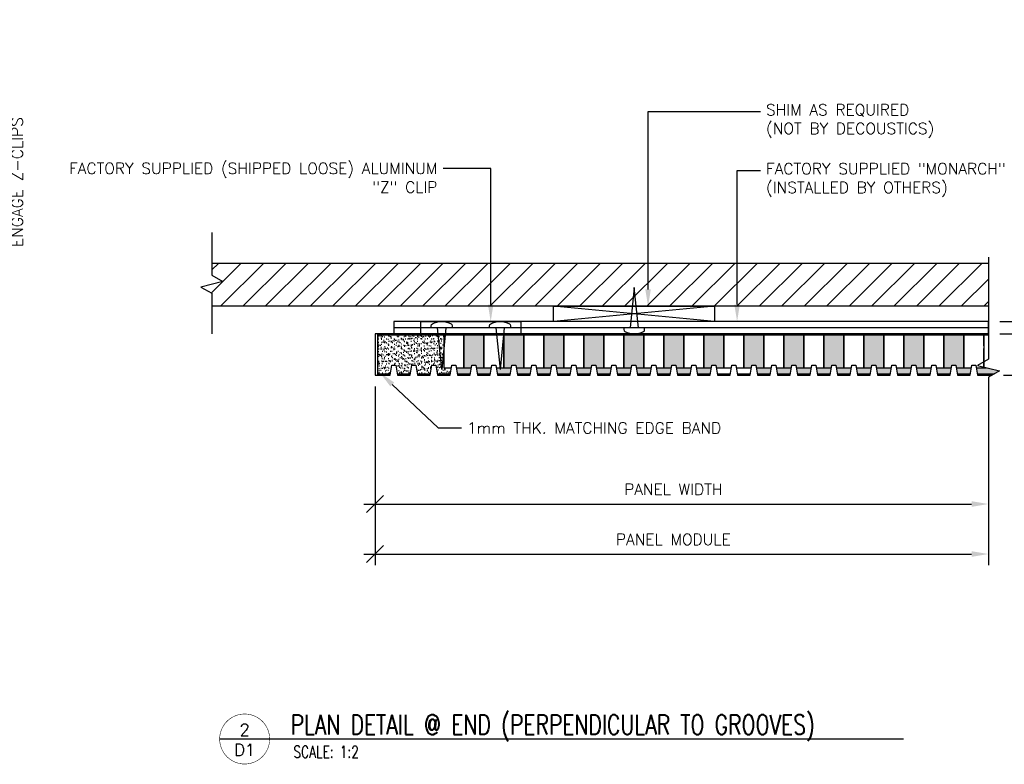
# Model space of a CAD drawing. Header units: millimetres. Extents: x 0 to 4899, y -1170 to 2102.
# Tile 9 of 15: x 547 to 941, y 677 to 974. Entities that reach past the tile are written whole.
import ezdxf
from ezdxf import colors
from ezdxf.entities.mleader import LeaderData, LeaderLine
from ezdxf.enums import TextEntityAlignment as Align
from ezdxf.math import Vec2, Vec3

# ---------------------------------------------------------------- set-up
doc = ezdxf.new("R2010")
doc.units = ezdxf.units.MM
doc.header["$LTSCALE"] = 15
doc.header["$MEASUREMENT"] = 0
doc.set_wipeout_variables(frame=1)
for name, color, linetype in [('1-ARCH', 1, 'Continuous'), ('1-DIM', 4, 'Continuous'), ('1-MOUNT', 155, 'Continuous'), ('1-PANEL', 6, 'Continuous'), ('1-TEXT', 2, 'Continuous'), ('1-TITLE', 4, 'Continuous')]:
    doc.layers.add(name, color=color, linetype=linetype)
doc.styles.add('TEXT', font='romans.shx')
doc.dimstyles.new('WDIM 1-2', dxfattribs={"dimscale": 2.25, "dimtxt": 2, "dimasz": 3, "dimexe": 2, "dimexo": 2, "dimgap": 1.6, "dimtad": 1, "dimdec": 1, "dimzin": 3, "dimdsep": 46, "dimtxsty": 'TEXT', "dimblk": 'OBLIQUE', "dimcen": 2, "dimdle": 2, "dimclrd": 256, "dimclre": 4, "dimclrt": 2, "dimazin": 0, "dimtfac": 1, "dimtdec": 1, "dimtmove": 0, "dimatfit": 3, "dimfxl": 0, "dimfrac": 2, "dimtolj": 1, "dimtzin": 0, "dimlwd": -1, "dimlwe": -1, "dimarcsym": 0})
pattern_1 = [(37.5, (-1798.9974, 991.3166), (-0.0629934, 1.9268238), [0, -1.52, 0, -1.7, 0, -1.625]), (7.5, (-1798.9974, 991.3166), (1.7697767, 2.822146), [0, -0.82, 0, -1.37, 0, -0.525]), (327.5, (-1800.2274, 991.3166), (3.1141419, 0.0056591), [0, -0.5, 0, -1.8, 0, -2.35]), (317.5, (-1800.2274, 991.3166), (3.0061266, 0.8776756), [0, -0.25, 0, -1.18, 0, -1.35])]

# ---------------------------------------------------------------- blocks, each defined once
blk = doc.blocks.new('_OBLIQUE')
at = {"color": 0, "linetype": 'ByBlock'}
blk.add_line((-0.5, -0.5), (0.5, 0.5), dxfattribs=at)
blk = doc.blocks.new('*D82')
at = {"layer": '1-DIM', "color": 4, "transparency": 16777216}
for p, q in [((689.44, 827.73), (689.44, 776.23)), ((934.82, 816.53), (934.82, 776.23))]:
    blk.add_line(p, q, dxfattribs=at)
at = {"layer": '1-DIM', "transparency": 16777216}
blk.add_line((684.94, 780.73), (928.07, 780.73), dxfattribs=at)
blk.add_solid([(928.07, 781.85), (928.07, 779.6), (934.82, 780.73)], dxfattribs=at)
at = {"layer": 'DEFPOINTS', "color": 0, "transparency": 16777216}
for p in [(689.44, 832.23), (934.82, 821.03), (934.82, 780.73)]:
    blk.add_point(p, dxfattribs=at)
at = {"layer": '1-DIM', "transparency": 16777216, "xscale": 6.75, "yscale": 6.75, "zscale": 6.75, "rotation": 180}
blk.add_blockref('_OBLIQUE', (689.44, 780.73), dxfattribs=at)
at = {"layer": '1-DIM', "color": 2, "transparency": 16777216, "insert": (808.75, 786.58), "char_height": 4.5, "attachment_point": 5, "style": 'TEXT', "bg_fill": 3, "box_fill_scale": 1.25, "bg_fill_color": 256, "bg_fill_true_color": 13158600, "bg_fill_transparency": 0}
blk.add_mtext('\\A1;PANEL WIDTH', dxfattribs=at)
blk = doc.blocks.new('*D83')
at = {"layer": '1-DIM', "color": 4, "transparency": 16777216}
for p, q in [((689.44, 827.73), (689.44, 756.23)), ((934.82, 816.53), (934.82, 756.23))]:
    blk.add_line(p, q, dxfattribs=at)
at = {"layer": '1-DIM', "transparency": 16777216}
blk.add_line((684.94, 760.73), (928.07, 760.73), dxfattribs=at)
blk.add_solid([(928.07, 761.85), (928.07, 759.6), (934.82, 760.73)], dxfattribs=at)
at = {"layer": 'DEFPOINTS', "color": 0, "transparency": 16777216}
for p in [(689.44, 832.23), (934.82, 821.03), (934.82, 760.73)]:
    blk.add_point(p, dxfattribs=at)
at = {"layer": '1-DIM', "transparency": 16777216, "xscale": 6.75, "yscale": 6.75, "zscale": 6.75, "rotation": 180}
blk.add_blockref('_OBLIQUE', (689.44, 760.73), dxfattribs=at)
at = {"layer": '1-DIM', "color": 2, "transparency": 16777216, "insert": (808.75, 766.58), "char_height": 4.5, "attachment_point": 5, "style": 'TEXT', "bg_fill": 3, "box_fill_scale": 1.25, "bg_fill_color": 256, "bg_fill_true_color": 13158600, "bg_fill_transparency": 0}
blk.add_mtext('\\A1;PANEL MODULE', dxfattribs=at)
blk = doc.blocks.new('*U21')
at = {"layer": '1-TEXT', "color": 2, "style": 'TEXT'}
blk.add_attdef('VIEWNAME', (0.89, 0.061), '', height=0.25, dxfattribs=at)
at = {"layer": '1-TEXT', "style": 'TEXT'}
for tag, p in [('NOTE1', (0.926, -0.281)), ('NOTE2', (0.926, -0.463)), ('NOTE3', (0.926, -0.655)), ('NOTE4', (0.926, -0.832))]:
    blk.add_attdef(tag, p, '', height=0.125, dxfattribs=at)
blk.add_wipeout([(0.314, 0.314), (0.236, 0.304), (0.163, 0.275), (0.099, 0.229), (0.049, 0.168), (0.015, 0.097), (0.001, 0.02), (0.006, -0.059), (0.03, -0.134), (0.072, -0.2), (0.13, -0.254), (0.199, -0.292), (0.275, -0.312), (0.354, -0.312), (0.43, -0.292), (0.499, -0.254), (0.556, -0.2), (0.599, -0.134), (0.623, -0.059), (0.628, 0.02), (0.613, 0.097), (0.58, 0.168), (0.529, 0.229), (0.466, 0.275), (0.392, 0.304)])
at = {"layer": '1-TITLE', "const_width": 0.00651}
blk.add_lwpolyline([(0, 0, 1), (0.628, 0, 0.414214), (0.314, 0.314, 0.414214), (0, 0, 2.926408)], format="xyb", dxfattribs=at)
at = {"layer": '1-TITLE', "const_width": 0.02}
blk.add_lwpolyline([(0, 0), (8.587, 0)], dxfattribs=at)
at = {"layer": '1-TEXT', "style": 'TEXT'}
for tag, p in [('DETAIL#', (0.301, 0.094)), ('SHEET#', (0.306, -0.207))]:
    blk.add_attdef(tag, text='', height=0.125, dxfattribs=at).set_placement(p, align=Align.CENTER)
blk = doc.blocks.new('*D52')
at = {"layer": '1-DIM', "transparency": 16777216}
for p, q in [((532.92, 974.36), (532.92, 950.86)), ((532.92, 950.86), (532.92, 874.76))]:
    blk.add_line(p, q, dxfattribs=at)
at = {"layer": '1-DIM', "color": 4, "transparency": 16777216}
for p, q in [((533.16, 969.86), (537.42, 969.86)), ((514.33, 950.86), (537.42, 950.86))]:
    blk.add_line(p, q, dxfattribs=at)
at = {"layer": 'DEFPOINTS', "color": 0, "transparency": 16777216}
for p in [(528.66, 969.86), (509.83, 950.86), (532.92, 950.86)]:
    blk.add_point(p, dxfattribs=at)
at = {"layer": '1-DIM', "transparency": 16777216, "xscale": 6.75, "yscale": 6.75, "zscale": 6.75}
for p, rotation in [((532.92, 969.86), 90), ((532.92, 950.86), 270)]:
    blk.add_blockref('_OBLIQUE', p, dxfattribs=dict(at, rotation=rotation))
at = {"layer": '1-DIM', "color": 2, "transparency": 16777216, "char_height": 4.5, "attachment_point": 5, "rotation": 90, "style": 'TEXT', "bg_fill": 3, "box_fill_scale": 1.25, "bg_fill_color": 256, "bg_fill_true_color": 13158600, "bg_fill_transparency": 0}
for s, insert in [('\\A1;MIN. REQUIRED TO\\PENGAGE Z-CLIPS', (542.52, 909.44)), ('\\A1;%%P19.0 [{\\H1.000000x;\\S3#4;}"]', (524.07, 909.44))]:
    blk.add_mtext(s, dxfattribs=dict(at, insert=insert))
blk = doc.blocks.new('*D55')
at = {"layer": '1-DIM', "transparency": 16777216}
for p, q in [((974.81, 853.73), (974.81, 922.86)), ((974.81, 848.73), (974.81, 853.73)), ((974.81, 848.73), (974.81, 841.98))]:
    blk.add_line(p, q, dxfattribs=at)
at = {"layer": '1-DIM', "color": 4, "transparency": 16777216}
for p, q in [((939.32, 853.73), (979.31, 853.73)), ((939.32, 848.73), (979.31, 848.73))]:
    blk.add_line(p, q, dxfattribs=at)
at = {"layer": 'DEFPOINTS', "color": 0, "transparency": 16777216}
for p in [(934.82, 853.73), (974.81, 853.73), (934.82, 848.73)]:
    blk.add_point(p, dxfattribs=at)
at = {"layer": '1-DIM', "transparency": 16777216, "xscale": 6.75, "yscale": 6.75, "zscale": 6.75}
for p, rotation in [((974.81, 853.73), 270), ((974.81, 848.73), 90)]:
    blk.add_blockref('_OBLIQUE', p, dxfattribs=dict(at, rotation=rotation))
at = {"layer": '1-DIM', "color": 2, "transparency": 16777216, "char_height": 4.5, "attachment_point": 5, "rotation": 90, "style": 'TEXT', "bg_fill": 3, "box_fill_scale": 1.25, "bg_fill_color": 256, "bg_fill_true_color": 13158600, "bg_fill_transparency": 0}
for s, insert in [('\\A1;CLIP & TRACK', (980.66, 895.04)), ('\\A1;5.0 [{\\H1.000000x;\\S3#16;}"]', (965.96, 895.04))]:
    blk.add_mtext(s, dxfattribs=dict(at, insert=insert))
blk = doc.blocks.new('*D56')
at = {"layer": '1-DIM', "transparency": 16777216}
for p, q in [((974.81, 853.23), (974.81, 832.23)), ((974.81, 832.23), (974.81, 783.99))]:
    blk.add_line(p, q, dxfattribs=at)
at = {"layer": '1-DIM', "color": 4, "transparency": 16777216}
for p, q in [((939.55, 848.73), (979.31, 848.73)), ((940.78, 832.23), (979.31, 832.23))]:
    blk.add_line(p, q, dxfattribs=at)
at = {"layer": 'DEFPOINTS', "color": 0, "transparency": 16777216}
for p in [(935.05, 848.73), (936.28, 832.23), (974.81, 832.23)]:
    blk.add_point(p, dxfattribs=at)
at = {"layer": '1-DIM', "transparency": 16777216, "xscale": 6.75, "yscale": 6.75, "zscale": 6.75}
for p, rotation in [((974.81, 848.73), 90), ((974.81, 832.23), 270)]:
    blk.add_blockref('_OBLIQUE', p, dxfattribs=dict(at, rotation=rotation))
at = {"layer": '1-DIM', "color": 2, "transparency": 16777216, "insert": (965.96, 804.74), "char_height": 4.5, "attachment_point": 5, "rotation": 90, "style": 'TEXT', "bg_fill": 3, "box_fill_scale": 1.25, "bg_fill_color": 256, "bg_fill_true_color": 13158600, "bg_fill_transparency": 0}
blk.add_mtext('\\A1;16.5 [{\\H1.000000x;\\S5#8;}"]', dxfattribs=at)

msp = doc.modelspace()

# ---------------------------------------------------------------- hatches: boundary and pattern name
at = {"layer": '1-ARCH'}
h = msp.add_hatch(dxfattribs=at)
h.set_pattern_fill('ANSI31', color=8, scale=50.8, style=0)
h.set_pattern_definition([(45, (-1708.21, 688.221), (-4.490128, 4.490128), [])])
h.paths.add_polyline_path([(934.82, 859.77), (934.82, 876.95), (624.16, 876.95), (624.16, 859.77)])

# ---------------------------------------------------------------- linework, layer by layer
for p, q in [((934.82, 876.95), (624.16, 876.95)), ((934.82, 859.77), (624.16, 859.77))]:
    msp.add_line(p, q, dxfattribs=at)
at = {"layer": '1-DIM'}
msp.add_lwpolyline([(624.16, 889.3), (624.16, 872.21), (628.61, 869.7), (619.71, 867.48), (624.16, 864.98), (624.16, 848.78)], dxfattribs=at)
at = {"layer": '1-MOUNT', "color": 8}
for p, q in [((825.28, 859.77), (760.88, 853.73)), ((825.28, 853.73), (760.88, 859.77))]:
    msp.add_line(p, q, dxfattribs=at)
at = {"layer": '1-MOUNT'}
for p, q in [((934.82, 851.23), (696.92, 851.23)), ((747.78, 851.23), (707.78, 851.23)), ((716.11, 834.56), (714.44, 851.23)), ((717.78, 851.23), (716.11, 834.56)), ((737.78, 851.23), (739.44, 834.56)), ((741.11, 851.23), (739.44, 834.56))]:
    msp.add_line(p, q, dxfattribs=at)
for points in [[(794.78, 851.23), (793.11, 867.3), (791.44, 851.23)], [(696.92, 848.73), (934.82, 848.73), (934.82, 853.73), (696.92, 853.73), (696.92, 848.73)]]:
    msp.add_lwpolyline(points, dxfattribs=at)
for points in [[(825.28, 859.77), (825.28, 853.73), (760.88, 853.73), (760.88, 859.77)], [(747.78, 848.73), (707.78, 848.73), (707.78, 853.73), (747.78, 853.73)]]:
    msp.add_lwpolyline(points, close=True, dxfattribs=at)
for points in [[(711.94, 851.23), (711.94, 852.01, -0.269542), (712.37, 852.74, -0.264767), (719.86, 852.74, -0.269542), (720.28, 852.01), (720.28, 851.23)], [(735.28, 851.23), (735.28, 852.01, -0.269542), (735.7, 852.74, -0.264767), (743.19, 852.74, -0.269542), (743.61, 852.01), (743.61, 851.23)], [(788.94, 851.23), (788.94, 850.45, 0.269542), (789.36, 849.72, 0.264767), (796.86, 849.72, 0.269542), (797.28, 850.45), (797.28, 851.23)]]:
    msp.add_lwpolyline(points, format="xyb", dxfattribs=at)
at = {"layer": '1-PANEL'}
for points in [[(934.82, 848.23), (690.44, 848.23)], [(716.95, 848.23), (716.95, 835.23), (719.96, 835.23), (720.13, 836.23), (721.73, 836.23), (721.91, 835.23), (724.95, 835.23), (724.95, 848.23)], [(724.95, 848.23), (724.95, 835.23), (727.96, 835.23), (728.13, 836.23), (729.73, 836.23), (729.91, 835.23), (732.95, 835.23), (732.95, 848.23)], [(732.95, 848.23), (732.95, 835.23), (735.96, 835.23), (736.13, 836.23), (737.73, 836.23), (737.91, 835.23), (740.95, 835.23), (740.95, 848.23)], [(740.95, 848.23), (740.95, 835.23), (743.96, 835.23), (744.13, 836.23), (745.73, 836.23), (745.91, 835.23), (748.95, 835.23), (748.95, 848.23)], [(748.95, 848.23), (748.95, 835.23), (751.96, 835.23), (752.13, 836.23), (753.73, 836.23), (753.91, 835.23), (756.95, 835.23), (756.95, 848.23)], [(756.95, 848.23), (756.95, 835.23), (759.96, 835.23), (760.13, 836.23), (761.73, 836.23), (761.91, 835.23), (764.95, 835.23), (764.95, 848.23)], [(764.95, 848.23), (764.95, 835.23), (767.96, 835.23), (768.13, 836.23), (769.73, 836.23), (769.91, 835.23), (772.95, 835.23), (772.95, 848.23)], [(772.95, 848.23), (772.95, 835.23), (775.96, 835.23), (776.13, 836.23), (777.73, 836.23), (777.91, 835.23), (780.95, 835.23), (780.95, 848.23)], [(780.95, 848.23), (780.95, 835.23), (783.96, 835.23), (784.13, 836.23), (785.73, 836.23), (785.91, 835.23), (788.95, 835.23), (788.95, 848.23)], [(788.95, 848.23), (788.95, 835.23), (791.96, 835.23), (792.13, 836.23), (793.73, 836.23), (793.91, 835.23), (796.95, 835.23), (796.95, 848.23)], [(796.95, 848.23), (796.95, 835.23), (799.96, 835.23), (800.13, 836.23), (801.73, 836.23), (801.91, 835.23), (804.95, 835.23), (804.95, 848.23)], [(804.95, 848.23), (804.95, 835.23), (807.96, 835.23), (808.13, 836.23), (809.73, 836.23), (809.91, 835.23), (812.95, 835.23), (812.95, 848.23)], [(812.95, 848.23), (812.95, 835.23), (815.96, 835.23), (816.13, 836.23), (817.73, 836.23), (817.91, 835.23), (820.95, 835.23), (820.95, 848.23)], [(820.95, 848.23), (820.95, 835.23), (823.96, 835.23), (824.13, 836.23), (825.73, 836.23), (825.91, 835.23), (828.95, 835.23), (828.95, 848.23)], [(828.95, 848.23), (828.95, 835.23), (831.96, 835.23), (832.13, 836.23), (833.73, 836.23), (833.91, 835.23), (836.95, 835.23), (836.95, 848.23)], [(836.95, 848.23), (836.95, 835.23), (839.96, 835.23), (840.13, 836.23), (841.73, 836.23), (841.91, 835.23), (844.95, 835.23), (844.95, 848.23)], [(844.95, 848.23), (844.95, 835.23), (847.96, 835.23), (848.13, 836.23), (849.73, 836.23), (849.91, 835.23), (852.95, 835.23), (852.95, 848.23)], [(852.95, 848.23), (852.95, 835.23), (855.96, 835.23), (856.13, 836.23), (857.73, 836.23), (857.91, 835.23), (860.95, 835.23), (860.95, 848.23)], [(860.95, 848.23), (860.95, 835.23), (863.96, 835.23), (864.13, 836.23), (865.73, 836.23), (865.91, 835.23), (868.95, 835.23), (868.95, 848.23)], [(868.95, 848.23), (868.95, 835.23), (871.96, 835.23), (872.13, 836.23), (873.73, 836.23), (873.91, 835.23), (876.95, 835.23), (876.95, 848.23)], [(876.95, 848.23), (876.95, 835.23), (879.96, 835.23), (880.13, 836.23), (881.73, 836.23), (881.91, 835.23), (884.95, 835.23), (884.95, 848.23)], [(884.95, 848.23), (884.95, 835.23), (887.96, 835.23), (888.13, 836.23), (889.73, 836.23), (889.91, 835.23), (892.95, 835.23), (892.95, 848.23)], [(892.95, 848.23), (892.95, 835.23), (895.96, 835.23), (896.13, 836.23), (897.73, 836.23), (897.91, 835.23), (900.95, 835.23), (900.95, 848.23)], [(900.95, 848.23), (900.95, 835.23), (903.96, 835.23), (904.13, 836.23), (905.73, 836.23), (905.91, 835.23), (908.95, 835.23), (908.95, 848.23)], [(908.95, 848.23), (908.95, 835.23), (911.96, 835.23), (912.13, 836.23), (913.73, 836.23), (913.91, 835.23), (916.95, 835.23), (916.95, 848.23)], [(916.95, 848.23), (916.95, 835.23), (919.96, 835.23), (920.13, 836.23), (921.73, 836.23), (921.91, 835.23), (924.95, 835.23), (924.95, 848.23)], [(924.95, 848.23), (924.95, 835.23), (927.96, 835.23), (928.13, 836.23), (929.73, 836.23), (929.91, 835.23), (932.95, 835.23), (932.95, 842.85)], [(932.95, 843.92), (932.95, 848.23)], [(932.95, 848.23), (932.95, 842.85)], [(932.95, 842.85), (932.95, 835.23), (933.97, 835.23)]]:
    msp.add_lwpolyline(points, dxfattribs=at)

# ---------------------------------------------------------------- block references
at = {"layer": '1-TITLE'}
ref = msp.add_blockref('*U21', (627.28, 686.77), dxfattribs=dict(at, xscale=31.85598356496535, yscale=31.85598356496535, zscale=31.85598356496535))
ref.add_attrib('VIEWNAME', 'PLAN DETAIL @ END (PERPENDICULAR TO GROOVES)', (655.64, 688.53), dxfattribs={"color": 2, "height": 7.9374, "style": 'TEXT', "width": 0.75})
ref.add_attrib('DETAIL#', '2', dxfattribs={"color": 2, "height": 4.76, "style": 'TEXT'}).set_placement((637.29, 690.43), align=Align.MIDDLE_CENTER)
ref.add_attrib('SHEET#', 'D1', dxfattribs={"color": 2, "height": 4.762, "style": 'TEXT'}).set_placement((637.29, 682.46), align=Align.MIDDLE_CENTER)
ref.add_attrib('NOTE1', 'SCALE: 1:2', dxfattribs={"color": 2, "height": 4.762, "style": 'TEXT', "width": 0.75}).set_placement((656.79, 677.83), align=Align.BOTTOM_LEFT)

# ---------------------------------------------------------------- dimensions: what is measured, and where the dimension line sits
at = {"layer": '1-DIM'}
dim = msp.add_linear_dim(base=(934.82, 780.73), p1=(689.44, 832.23), p2=(934.82, 821.03), text='PANEL WIDTH', dimstyle='WDIM 1-2', override={"dimblk1": 'OBLIQUE', "dimsah": 1}, dxfattribs=at)
dim.commit()
dim.dimension.update_dxf_attribs({"geometry": '*D82', "text_midpoint": (808.75, 786.58)})

# ---------------------------------------------------------------- leaders
at = {"layer": '1-TEXT'}
ml = msp.add_multileader_mtext('Standard', dxfattribs=at)
ml.set_content('SHIM AS REQUIRED\\P(NOT BY DECOUSTICS)', color=256, style='TEXT')
ml.set_leader_properties(color=4, linetype='ByLayer', lineweight=-1)
ml.build(insert=Vec2(0, 0))
ml.multileader.update_dxf_attribs({"dogleg_length": 0.36, "arrow_head_size": 6.75, "scale": 2.25})
ctx = ml.context
ctx.base_point, ctx.scale, ctx.char_height, ctx.arrow_head_size, ctx.landing_gap_size, ctx.plane_origin = Vec3(843.58, 937.59), 2.25, 4.5, 6.75, 2.25, Vec3(1132.4, 968.83)
notes = []
notes.append((ctx, [(1, (1, 1, 0), (798.65, 937.59), (1, 0), 44.93, [(0, [(798.65, 859.77)], 0, [])])]))
ctx.mtext.insert, ctx.mtext.width, ctx.mtext.flow_direction = Vec3(845.83, 940.59), 98.6117, 5
ml = msp.add_multileader_mtext('Standard', dxfattribs=at)
ml.set_content('FACTORY SUPPLIED (SHIPPED LOOSE) ALUMINUM "Z" CLIP', color=256, style='TEXT')
ml.set_leader_properties(color=4, linetype='ByLayer', lineweight=-1)
ml.build(insert=Vec2(0, 0))
ml.multileader.update_dxf_attribs({"dogleg_length": 0.36, "arrow_head_size": 6.75, "scale": 2.25})
ctx = ml.context
ctx.base_point, ctx.scale, ctx.char_height, ctx.arrow_head_size, ctx.landing_gap_size, ctx.plane_origin = Vec3(645.72, 914.92), 2.25, 4.5, 6.75, 2.25, Vec3(427.84, 962.79)
ctx.text_align_type = 2
notes.append((ctx, [(1, (1, 1, 0), (735.7, 914.92), (-1, 0), 19.05, [(0, [(735.7, 853.73)], 0, [])])]))
ctx.mtext.insert, ctx.mtext.width, ctx.mtext.alignment, ctx.mtext.flow_direction = Vec3(714.4, 917.17), 72.648, 3, 5
ml = msp.add_multileader_mtext('Standard', dxfattribs=at)
ml.set_content('FACTORY SUPPLIED "MONARCH" CONTINUOUS WALL TRACK\\P(INSTALLED BY OTHERS)', color=256, style='TEXT')
ml.set_leader_properties(color=4, linetype='ByLayer', lineweight=-1)
ml.build(insert=Vec2(0, 0))
ml.multileader.update_dxf_attribs({"dogleg_length": 0.36, "arrow_head_size": 6.75, "scale": 2.25})
ctx = ml.context
ctx.base_point, ctx.scale, ctx.char_height, ctx.arrow_head_size, ctx.landing_gap_size, ctx.plane_origin = Vec3(843.58, 914.04), 2.25, 4.5, 6.75, 2.25, Vec3(1166.04, 1011.42)
notes.append((ctx, [(1, (1, 1, 0), (834.26, 914.04), (1, 0), 9.32, [(0, [(834.26, 853.73)], 0, [])])]))
ctx.mtext.insert, ctx.mtext.width, ctx.mtext.flow_direction = Vec3(845.83, 917.04), 86.3713, 5
for ctx, leaders in notes:
    for number, flags, end, landing, length, lines in leaders:
        leader = LeaderData()
        leader.index, (leader.has_last_leader_line, leader.has_dogleg_vector, leader.attachment_direction) = number, flags
        leader.last_leader_point, leader.dogleg_vector, leader.dogleg_length = Vec3(end), Vec3(landing), length
        for number, points, colour, breaks in lines:
            line = LeaderLine()
            line.index, line.vertices, line.color, line.breaks = number, Vec3.list(points), colors.encode_raw_color(colour), breaks
            leader.lines.append(line)
        ctx.leaders.append(leader)

# ---------------------------------------------------------------- next in the draw order: dimensions: what is measured, and where the dimension line sits
at = {"layer": '1-DIM'}
dim = msp.add_linear_dim(base=(532.92, 950.86), p1=(528.66, 969.86), p2=(509.83, 950.86), angle=90, text='%%P<>\\XMIN. REQUIRED TO\\PENGAGE Z-CLIPS', dimstyle='WDIM 1-2', dxfattribs=at)
dim.commit()
dim.dimension.update_dxf_attribs({"geometry": '*D52', "text_midpoint": (532.92, 909.44)})
dim = msp.add_linear_dim(base=(934.82, 760.73), p1=(689.44, 832.23), p2=(934.82, 821.03), text='PANEL MODULE', dimstyle='WDIM 1-2', override={"dimblk1": 'OBLIQUE', "dimsah": 1}, dxfattribs=at)
dim.commit()
dim.dimension.update_dxf_attribs({"geometry": '*D83', "text_midpoint": (808.75, 766.58)})

# ---------------------------------------------------------------- next in the draw order: hatches: boundary and pattern name
at = {"layer": '1-PANEL'}
h = msp.add_hatch(dxfattribs=at)
h.set_pattern_fill('AR-SAND', color=8)
h.set_pattern_definition(pattern_1)
h.paths.add_polyline_path([(716.95, 848.23), (690.44, 848.23), (690.44, 832.73), (695.52, 832.73), (696.13, 836.23), (697.73, 836.23), (698.35, 832.73), (703.52, 832.73), (704.13, 836.23), (705.73, 836.23), (706.35, 832.73), (711.52, 832.73), (712.13, 836.23), (713.73, 836.23), (714.35, 832.73), (719.52, 832.73), (719.96, 835.23), (716.95, 835.23)])
h = msp.add_hatch(dxfattribs=at)
h.set_pattern_fill('AR-SAND', color=8)
h.set_pattern_definition(pattern_1)
h.paths.add_polyline_path([(732.95, 848.23), (724.95, 848.23), (724.95, 835.23), (727.96, 835.23), (728.13, 836.23), (729.73, 836.23), (729.91, 835.23), (732.95, 835.23)])
h.paths.add_polyline_path([(748.95, 848.23), (740.95, 848.23), (740.95, 835.23), (743.96, 835.23), (744.13, 836.23), (745.73, 836.23), (745.91, 835.23), (748.95, 835.23)])
h.paths.add_polyline_path([(764.95, 848.23), (756.95, 848.23), (756.95, 835.23), (759.96, 835.23), (760.13, 836.23), (761.73, 836.23), (761.91, 835.23), (764.95, 835.23)])
h.paths.add_polyline_path([(780.95, 848.23), (772.95, 848.23), (772.95, 835.23), (775.96, 835.23), (776.13, 836.23), (777.73, 836.23), (777.91, 835.23), (780.95, 835.23)])
h.paths.add_polyline_path([(796.95, 848.23), (788.95, 848.23), (788.95, 835.23), (791.96, 835.23), (792.13, 836.23), (793.73, 836.23), (793.91, 835.23), (796.95, 835.23)])
h.paths.add_polyline_path([(812.95, 848.23), (804.95, 848.23), (804.95, 835.23), (807.96, 835.23), (808.13, 836.23), (809.73, 836.23), (809.91, 835.23), (812.95, 835.23)])
h.paths.add_polyline_path([(828.95, 848.23), (820.95, 848.23), (820.95, 835.23), (823.96, 835.23), (824.13, 836.23), (825.73, 836.23), (825.91, 835.23), (828.95, 835.23)])
h.paths.add_polyline_path([(823.96, 835.23), (820.95, 835.23), (817.91, 835.23), (818.35, 832.73), (823.52, 832.73)])
h.paths.add_polyline_path([(815.96, 835.23), (812.95, 835.23), (809.91, 835.23), (810.35, 832.73), (815.52, 832.73)])
h.paths.add_polyline_path([(807.96, 835.23), (804.95, 835.23), (801.91, 835.23), (802.35, 832.73), (807.52, 832.73)])
h.paths.add_polyline_path([(799.96, 835.23), (796.95, 835.23), (793.91, 835.23), (794.35, 832.73), (799.52, 832.73)])
h.paths.add_polyline_path([(791.96, 835.23), (788.95, 835.23), (785.91, 835.23), (786.35, 832.73), (791.52, 832.73)])
h.paths.add_polyline_path([(783.96, 835.23), (780.95, 835.23), (777.91, 835.23), (778.35, 832.73), (783.52, 832.73)])
h.paths.add_polyline_path([(775.96, 835.23), (772.95, 835.23), (769.91, 835.23), (770.35, 832.73), (775.52, 832.73)])
h.paths.add_polyline_path([(767.96, 835.23), (764.95, 835.23), (761.91, 835.23), (762.35, 832.73), (767.52, 832.73)])
h.paths.add_polyline_path([(759.96, 835.23), (756.95, 835.23), (753.91, 835.23), (754.35, 832.73), (759.52, 832.73)])
h.paths.add_polyline_path([(751.96, 835.23), (748.95, 835.23), (745.91, 835.23), (746.35, 832.73), (751.52, 832.73)])
h.paths.add_polyline_path([(743.96, 835.23), (740.95, 835.23), (737.91, 835.23), (738.35, 832.73), (743.52, 832.73)])
h.paths.add_polyline_path([(735.96, 835.23), (732.95, 835.23), (729.91, 835.23), (730.35, 832.73), (735.52, 832.73)])
h.paths.add_polyline_path([(727.96, 835.23), (724.95, 835.23), (721.91, 835.23), (722.35, 832.73), (727.52, 832.73)])
h = msp.add_hatch(dxfattribs=at)
h.set_pattern_fill('AR-SAND', color=8)
h.set_pattern_definition(pattern_1)
h.paths.add_polyline_path([(844.95, 848.23), (836.95, 848.23), (836.95, 835.23), (839.96, 835.23), (840.13, 836.23), (841.73, 836.23), (841.91, 835.23), (844.95, 835.23)])
h.paths.add_polyline_path([(860.95, 848.23), (852.95, 848.23), (852.95, 835.23), (855.96, 835.23), (856.13, 836.23), (857.73, 836.23), (857.91, 835.23), (860.95, 835.23)])
h.paths.add_polyline_path([(876.95, 848.23), (868.95, 848.23), (868.95, 835.23), (871.96, 835.23), (872.13, 836.23), (873.73, 836.23), (873.91, 835.23), (876.95, 835.23)])
h.paths.add_polyline_path([(892.95, 848.23), (884.95, 848.23), (884.95, 835.23), (887.96, 835.23), (888.13, 836.23), (889.73, 836.23), (889.91, 835.23), (892.95, 835.23)])
h.paths.add_polyline_path([(908.95, 848.23), (900.95, 848.23), (900.95, 835.23), (903.96, 835.23), (904.13, 836.23), (905.73, 836.23), (905.91, 835.23), (908.95, 835.23)])
h.paths.add_polyline_path([(924.95, 848.23), (916.95, 848.23), (916.95, 835.23), (919.96, 835.23), (920.13, 836.23), (921.73, 836.23), (921.91, 835.23), (924.95, 835.23)])
h.paths.add_polyline_path([(939.27, 833.91), (933.97, 835.23), (929.91, 835.23), (930.35, 832.73), (937.17, 832.73)])
h.paths.add_polyline_path([(927.96, 835.23), (924.95, 835.23), (921.91, 835.23), (922.35, 832.73), (927.52, 832.73)])
h.paths.add_polyline_path([(919.96, 835.23), (916.95, 835.23), (913.91, 835.23), (914.35, 832.73), (919.52, 832.73)])
h.paths.add_polyline_path([(911.96, 835.23), (908.95, 835.23), (905.91, 835.23), (906.35, 832.73), (911.52, 832.73)])
h.paths.add_polyline_path([(903.96, 835.23), (900.95, 835.23), (897.91, 835.23), (898.35, 832.73), (903.52, 832.73)])
h.paths.add_polyline_path([(895.96, 835.23), (892.95, 835.23), (889.91, 835.23), (890.35, 832.73), (895.52, 832.73)])
h.paths.add_polyline_path([(887.96, 835.23), (884.95, 835.23), (881.91, 835.23), (882.35, 832.73), (887.52, 832.73)])
h.paths.add_polyline_path([(879.96, 835.23), (876.95, 835.23), (873.91, 835.23), (874.35, 832.73), (879.52, 832.73)])
h.paths.add_polyline_path([(871.96, 835.23), (868.95, 835.23), (865.91, 835.23), (866.35, 832.73), (871.52, 832.73)])
h.paths.add_polyline_path([(863.96, 835.23), (860.95, 835.23), (857.91, 835.23), (858.35, 832.73), (863.52, 832.73)])
h.paths.add_polyline_path([(855.96, 835.23), (852.95, 835.23), (849.91, 835.23), (850.35, 832.73), (855.52, 832.73)])
h.paths.add_polyline_path([(847.96, 835.23), (844.95, 835.23), (841.91, 835.23), (842.35, 832.73), (847.52, 832.73)])

# ---------------------------------------------------------------- next in the draw order: linework, layer by layer
at = {"layer": '1-DIM'}
msp.add_lwpolyline([(934.82, 879.47), (934.82, 838.63), (930.37, 836.13), (939.27, 833.91), (934.82, 831.4), (934.82, 808.03)], dxfattribs=at)
at = {"layer": '1-PANEL'}
msp.add_line((690.44, 848.73), (690.44, 832.23), dxfattribs=at)
for points in [[(934.82, 848.73), (689.44, 848.73), (689.44, 832.23), (695.43, 832.23), (696.13, 836.23), (697.73, 836.23), (698.44, 832.23), (703.43, 832.23), (704.13, 836.23), (705.73, 836.23), (706.44, 832.23), (711.43, 832.23), (712.13, 836.23), (713.73, 836.23), (714.44, 832.23), (719.43, 832.23), (720.13, 836.23), (721.73, 836.23), (722.44, 832.23), (727.43, 832.23), (728.13, 836.23), (729.73, 836.23), (730.44, 832.23), (735.43, 832.23), (736.13, 836.23), (737.73, 836.23), (738.44, 832.23), (743.43, 832.23), (744.13, 836.23), (745.73, 836.23), (746.44, 832.23), (751.43, 832.23), (752.13, 836.23), (753.73, 836.23), (754.44, 832.23), (759.43, 832.23), (760.13, 836.23), (761.73, 836.23), (762.44, 832.23), (767.43, 832.23), (768.13, 836.23), (769.73, 836.23), (770.44, 832.23), (775.43, 832.23), (776.13, 836.23), (777.73, 836.23), (778.44, 832.23), (783.43, 832.23), (784.13, 836.23), (785.73, 836.23), (786.44, 832.23), (791.43, 832.23), (792.13, 836.23), (793.73, 836.23), (794.44, 832.23), (799.43, 832.23), (800.13, 836.23), (801.73, 836.23), (802.44, 832.23), (807.43, 832.23), (808.13, 836.23), (809.73, 836.23), (810.44, 832.23), (815.43, 832.23), (816.13, 836.23), (817.73, 836.23), (818.44, 832.23), (823.43, 832.23), (824.13, 836.23), (825.73, 836.23), (826.44, 832.23), (831.43, 832.23), (832.13, 836.23), (833.73, 836.23), (834.44, 832.23), (839.43, 832.23), (840.13, 836.23), (841.73, 836.23), (842.44, 832.23), (847.43, 832.23), (848.13, 836.23), (849.73, 836.23), (850.44, 832.23), (855.43, 832.23), (856.13, 836.23), (857.73, 836.23), (858.44, 832.23), (863.43, 832.23), (864.13, 836.23), (865.73, 836.23), (866.44, 832.23), (871.43, 832.23), (872.13, 836.23), (873.73, 836.23), (874.44, 832.23), (879.43, 832.23), (880.13, 836.23), (881.73, 836.23), (882.44, 832.23), (887.43, 832.23), (888.13, 836.23), (889.73, 836.23), (890.44, 832.23), (895.43, 832.23), (896.13, 836.23), (897.73, 836.23), (898.44, 832.23), (903.43, 832.23), (904.13, 836.23), (905.73, 836.23), (906.44, 832.23), (911.43, 832.23), (912.13, 836.23), (913.73, 836.23), (914.44, 832.23), (919.43, 832.23), (920.13, 836.23), (921.73, 836.23), (922.44, 832.23), (927.43, 832.23), (928.13, 836.23), (929.73, 836.23), (930.44, 832.23), (936.28, 832.23)], [(690.44, 832.73), (695.52, 832.73)], [(698.35, 832.73), (703.52, 832.73)], [(706.35, 832.73), (711.52, 832.73)], [(714.35, 832.73), (719.52, 832.73)], [(722.35, 832.73), (727.52, 832.73)], [(730.35, 832.73), (735.52, 832.73)], [(738.35, 832.73), (743.52, 832.73)], [(746.35, 832.73), (751.52, 832.73)], [(754.35, 832.73), (759.52, 832.73)], [(762.35, 832.73), (767.52, 832.73)], [(770.35, 832.73), (775.52, 832.73)], [(778.35, 832.73), (783.52, 832.73)], [(786.35, 832.73), (791.52, 832.73)], [(794.35, 832.73), (799.52, 832.73)], [(802.35, 832.73), (807.52, 832.73)], [(810.35, 832.73), (815.52, 832.73)], [(818.35, 832.73), (823.52, 832.73)], [(826.35, 832.73), (831.52, 832.73)], [(834.35, 832.73), (839.52, 832.73)], [(842.35, 832.73), (847.52, 832.73)], [(850.35, 832.73), (855.52, 832.73)], [(858.35, 832.73), (863.52, 832.73)], [(866.35, 832.73), (871.52, 832.73)], [(874.35, 832.73), (879.52, 832.73)], [(882.35, 832.73), (887.52, 832.73)], [(890.35, 832.73), (895.52, 832.73)], [(898.35, 832.73), (903.52, 832.73)], [(906.35, 832.73), (911.52, 832.73)], [(914.35, 832.73), (919.52, 832.73)], [(922.35, 832.73), (927.52, 832.73)], [(930.35, 832.73), (937.17, 832.73)]]:
    msp.add_lwpolyline(points, dxfattribs=at)

# ---------------------------------------------------------------- next in the draw order: leaders
at = {"layer": '1-TEXT'}
ml = msp.add_multileader_mtext('Standard', dxfattribs=at)
ml.set_content('1mm THK. MATCHING EDGE BAND', color=256, style='TEXT')
ml.set_leader_properties(color=4, linetype='ByLayer', lineweight=-1)
ml.build(insert=Vec2(0, 0))
ml.multileader.update_dxf_attribs({"dogleg_length": 0.36, "arrow_head_size": 6.75, "scale": 2.25})
ctx = ml.context
ctx.base_point, ctx.scale, ctx.char_height, ctx.arrow_head_size, ctx.landing_gap_size, ctx.plane_origin = Vec3(724.01, 811.13), 2.25, 4.5, 6.75, 2.25, Vec3(496.14, 831.9)
notes = []
notes.append((ctx, [(0, (1, 1, 0), (714.69, 811.13), (1, 0), 9.32, [(0, [(691.44, 833.16)], 0, [])])]))
ctx.mtext.insert, ctx.mtext.width, ctx.mtext.flow_direction = Vec3(726.26, 813.38), 92.5432, 5
for ctx, leaders in notes:
    for number, flags, end, landing, length, lines in leaders:
        leader = LeaderData()
        leader.index, (leader.has_last_leader_line, leader.has_dogleg_vector, leader.attachment_direction) = number, flags
        leader.last_leader_point, leader.dogleg_vector, leader.dogleg_length = Vec3(end), Vec3(landing), length
        for number, points, colour, breaks in lines:
            line = LeaderLine()
            line.index, line.vertices, line.color, line.breaks = number, Vec3.list(points), colors.encode_raw_color(colour), breaks
            leader.lines.append(line)
        ctx.leaders.append(leader)

# ---------------------------------------------------------------- next in the draw order: dimensions: what is measured, and where the dimension line sits
at = {"layer": '1-DIM'}
dim = msp.add_linear_dim(base=(974.81, 853.73), p1=(934.82, 848.73), p2=(934.82, 853.73), angle=90, text='<>\\XCLIP & TRACK', dimstyle='WDIM 1-2', dxfattribs=at)
dim.commit()
dim.dimension.update_dxf_attribs({"geometry": '*D55', "text_midpoint": (974.81, 895.04)})

# ---------------------------------------------------------------- next in the draw order: dimensions: what is measured, and where the dimension line sits
dim = msp.add_linear_dim(base=(974.81, 832.23), p1=(935.05, 848.73), p2=(936.28, 832.23), angle=90, dimstyle='WDIM 1-2', dxfattribs=at)
dim.commit()
dim.dimension.update_dxf_attribs({"geometry": '*D56', "text_midpoint": (965.96, 804.74)})

doc.saveas('drawing.dxf')
